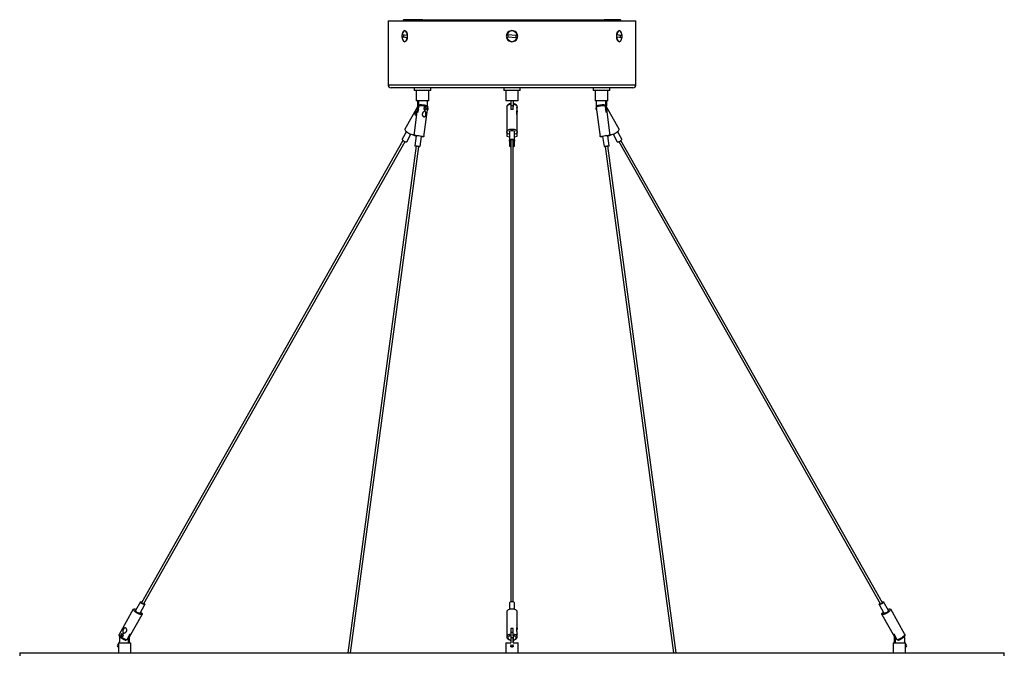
# Model space of a CAD drawing. Header units: millimetres. Extents: x -413 to 2103, y -1561 to 1924.
# Tile 3 of 6: x -395 to 558, y 126 to 740. Entities that reach past the tile are written whole.
import ezdxf

# ---------------------------------------------------------------- set-up
doc = ezdxf.new("R2010")
doc.units = ezdxf.units.MM

msp = doc.modelspace()

# ---------------------------------------------------------------- linework, layer by layer
at = {"color": 7, "linetype": 'Continuous', "lineweight": 25}
for p, q in [((-38.09, 739.36), (-38.09, 677.36)), ((-38.09, 739.36), (81.91, 739.36)), ((-23.09, 740.36), (-23.09, 740.11)), ((-23.09, 740.36), (-22.15, 740.36)), ((-7.15, 740.36), (-22.15, 740.36)), ((-4.26, 740.36), (-7.15, 740.36)), ((-4.26, 740.36), (2.04, 740.36)), ((2.04, 740.36), (62.82, 740.36)), ((62.82, 740.36), (66.91, 740.36)), ((66.91, 739.36), (66.91, 740.36)), ((66.91, 740.36), (96.91, 740.36)), ((81.91, 739.36), (201.91, 739.36)), ((96.91, 739.36), (96.91, 740.36)), ((96.91, 740.36), (101, 740.36)), ((101, 740.36), (161.78, 740.36)), ((161.78, 740.36), (168.09, 740.36)), ((168.09, 740.36), (170.97, 740.36)), ((185.97, 740.36), (170.97, 740.36)), ((185.97, 740.36), (186.91, 740.36)), ((186.91, 740.11), (186.91, 740.36)), ((201.91, 677.36), (201.91, 739.36)), ((-19.48, 724.95), (-24.46, 725.76)), ((-19.73, 727.37), (-20.54, 728.52)), ((-19.48, 724.95), (-19.19, 725.02)), ((86.98, 724.95), (77.01, 725.76)), ((186.99, 725.04), (183.03, 725.68)), ((188.37, 724.95), (183.38, 725.76)), ((184.36, 728.52), (183.55, 727.37)), ((188.37, 724.95), (186.99, 725.04)), ((-24.54, 723.77), (-23.17, 723.68)), ((-24.54, 723.77), (-19.56, 722.96)), ((-23.17, 723.68), (-19.2, 723.04)), ((-20.54, 720.2), (-19.73, 721.34)), ((76.85, 723.77), (86.82, 722.96)), ((183.3, 723.77), (183.01, 723.7)), ((183.3, 723.77), (188.29, 722.96)), ((183.55, 721.34), (184.36, 720.2)), ((81.91, 674.36), (-35.09, 674.36)), ((-12.69, 674.36), (-12.69, 671.86)), ((3.31, 671.86), (-12.69, 671.86)), ((-10.69, 671.86), (-10.69, 661.86)), ((1.31, 661.86), (1.31, 671.86)), ((3.31, 671.86), (3.31, 674.36)), ((73.91, 674.36), (73.91, 671.86)), ((89.91, 671.86), (73.91, 671.86)), ((75.91, 671.86), (75.91, 661.86)), ((198.91, 674.36), (81.91, 674.36)), ((87.91, 661.86), (87.91, 671.86)), ((89.91, 671.86), (89.91, 674.36)), ((160.51, 674.36), (160.51, 671.86)), ((176.51, 671.86), (160.51, 671.86)), ((162.51, 671.86), (162.51, 661.86)), ((174.51, 661.86), (174.51, 671.86)), ((176.51, 671.86), (176.51, 674.36)), ((-1.69, 661.86), (-10.69, 661.86)), ((-9.52, 661.86), (-9.52, 656.86)), ((-8.52, 661.86), (-8.52, 656.86)), ((1.31, 661.86), (-1.69, 661.86)), ((0.14, 656.86), (0.14, 661.86)), ((87.91, 661.86), (75.91, 661.86)), ((80.91, 661.86), (80.91, 656.86)), ((82.91, 661.86), (82.91, 656.86)), ((174.51, 661.86), (162.51, 661.86)), ((163.68, 656.86), (163.68, 661.86)), ((172.34, 661.86), (172.34, 656.86)), ((173.34, 661.86), (173.34, 656.86)), ((-9.52, 655.98), (-21.83, 634.21)), ((-9.48, 656.22), (-13.24, 628.35)), ((-9.34, 655.43), (-9.98, 650.67)), ((-8.52, 656.86), (-9.52, 656.86)), ((-8.98, 650.67), (-8.12, 657.09)), ((-3.33, 627.01), (0.53, 655.67)), ((0.14, 652.74), (0.61, 653.57)), ((0.19, 653.15), (0.31, 653.36)), ((76.91, 656.34), (76.91, 656.03)), ((76.91, 656.03), (76.91, 656.12)), ((76.91, 656.03), (76.91, 631.75)), ((82.91, 656.86), (80.91, 656.86)), ((80.91, 656.86), (80.91, 655.83)), ((80.91, 655.83), (80.91, 653.27)), ((82.91, 656.86), (82.91, 655.83)), ((82.91, 653.27), (82.91, 655.83)), ((86.91, 656.03), (86.91, 656.34)), ((86.91, 655.4), (86.91, 656.03)), ((86.91, 653.33), (86.91, 655.4)), ((86.91, 652.07), (86.91, 653.32)), ((86.91, 647.64), (86.91, 652.06)), ((163.22, 653.57), (163.69, 652.74)), ((163.29, 655.67), (167.15, 627.01)), ((163.52, 653.36), (163.63, 653.15)), ((171.94, 657.09), (172.81, 650.67)), ((173.34, 656.86), (172.34, 656.86)), ((173.81, 650.67), (173.16, 655.43)), ((177.06, 628.35), (173.31, 656.22)), ((185.65, 634.21), (173.34, 655.98)), ((86.91, 631.75), (86.91, 647.64)), ((-20.23, 631.95), (-24.38, 624.61)), ((-20.03, 622.15), (-15.88, 629.49)), ((-13.12, 629.29), (-13.11, 629.32)), ((76.91, 631.75), (76.91, 627.68)), ((79.41, 631.75), (79.41, 623.38)), ((84.41, 623.38), (84.41, 631.75)), ((86.91, 627.68), (86.91, 631.75)), ((176.93, 629.32), (176.95, 629.29)), ((179.71, 629.49), (183.86, 622.15)), ((188.21, 624.61), (184.06, 631.95)), ((-23.59, 623.48), (-276.81, 175.66)), ((-274.63, 174.43), (-21.41, 622.25)), ((-10.76, 628.01), (-12.09, 618.13)), ((-7.13, 617.46), (-5.8, 627.35)), ((79.41, 623.38), (79.41, 617.8)), ((80.66, 623.8), (80.66, 176.52)), ((83.16, 176.52), (83.16, 623.8)), ((84.41, 617.8), (84.41, 623.38)), ((169.63, 627.35), (170.96, 617.46)), ((175.91, 618.13), (174.58, 628.01)), ((185.24, 622.25), (438.46, 174.43)), ((440.64, 175.66), (187.41, 623.48)), ((-10.84, 618.06), (-76.88, 127.36)), ((-74.36, 127.36), (-8.36, 617.72)), ((172.18, 617.72), (238.18, 127.36)), ((240.7, 127.36), (174.66, 618.06)), ((-277.73, 176.57), (-282.47, 168.2)), ((-278.12, 165.74), (-273.38, 174.11)), ((79.41, 175.34), (79.41, 169.33)), ((84.41, 169.33), (84.41, 175.34)), ((437.21, 174.11), (441.94, 165.74)), ((446.29, 168.2), (441.56, 176.57)), ((-284.65, 169.43), (-298.38, 145.15)), ((-288.3, 142.65), (-275.94, 164.51)), ((76.91, 166.97), (76.91, 142.68)), ((86.91, 151.08), (86.91, 166.97)), ((439.77, 164.51), (452.13, 142.65)), ((462.2, 145.15), (448.47, 169.43)), ((-287.89, 145.45), (-290.97, 140.01)), ((-288.34, 142.89), (-286.89, 145.45)), ((80.91, 150.81), (80.91, 145.36)), ((82.91, 146.86), (80.91, 146.86)), ((80.91, 143.79), (80.91, 143.96)), ((80.91, 143.83), (80.91, 141.86)), ((82.91, 145.36), (82.91, 150.81)), ((82.91, 143.79), (82.91, 143.96)), ((82.91, 143.84), (82.91, 141.86)), ((86.91, 145.4), (86.91, 146.65)), ((86.91, 145.47), (86.91, 145.4)), ((86.91, 142.68), (86.91, 143.32)), ((450.72, 145.45), (452.16, 142.89)), ((454.8, 140.01), (451.72, 145.45)), ((-299.08, 136.29), (-300.28, 134.16)), ((-299.08, 136.86), (-299.08, 127.36)), ((-299.08, 136.86), (-296.08, 136.86)), ((-297.91, 138.36), (-298.75, 136.86)), ((-297.81, 142.91), (-297.91, 141.86)), ((-297.91, 141.86), (-297.91, 138.07)), ((-296.08, 136.86), (-287.08, 136.86)), ((-289.25, 141.86), (-289.34, 142.89)), ((-289.25, 136.86), (-289.25, 141.86)), ((-289.25, 141.86), (-288.25, 141.86)), ((-288.25, 136.86), (-288.25, 141.86)), ((-287.08, 127.36), (-287.08, 136.86)), ((75.91, 136.86), (75.91, 127.36)), ((75.91, 136.86), (80.91, 136.86)), ((80.66, 141.85), (80.66, 136.86)), ((80.66, 135.37), (80.66, 133.55)), ((82.91, 141.86), (80.91, 141.86)), ((80.91, 141.86), (80.91, 138.07)), ((82.91, 141.86), (82.91, 138.07)), ((82.91, 136.86), (87.91, 136.86)), ((83.16, 136.86), (83.16, 141.85)), ((83.16, 133.55), (83.16, 135.37)), ((87.91, 127.36), (87.91, 136.86)), ((450.9, 136.86), (450.9, 127.36)), ((450.9, 136.86), (462.9, 136.86)), ((452.07, 141.86), (453.07, 141.86)), ((452.07, 136.86), (452.07, 141.86)), ((453.07, 141.86), (453.16, 142.89)), ((453.07, 136.86), (453.07, 141.86)), ((461.63, 142.91), (461.73, 141.86)), ((461.73, 141.86), (461.73, 138.07)), ((462.58, 136.86), (461.73, 138.36)), ((462.9, 127.36), (462.9, 136.86)), ((464.1, 134.16), (462.9, 136.29)), ((-394.59, 127.36), (-394.59, 124.36)), ((-394.59, 127.36), (558.41, 127.36)), ((558.41, 124.36), (558.41, 127.36))]:
    msp.add_line(p, q, dxfattribs=at)
at = {"color": 8, "linetype": 'Continuous', "lineweight": 25}
for p, q in [((-7.15, 739.36), (-7.15, 740.36)), ((-4.26, 739.36), (-4.26, 740.36)), ((2.04, 740.36), (2.04, 739.36)), ((62.82, 739.36), (62.82, 740.36)), ((101, 740.36), (101, 739.36)), ((161.78, 739.36), (161.78, 740.36)), ((168.09, 740.36), (168.09, 739.36)), ((170.97, 739.36), (170.97, 740.36)), ((-38.09, 677.36), (81.91, 677.36)), ((81.91, 677.36), (201.91, 677.36)), ((0.31, 653.36), (0.61, 653.57)), ((163.22, 653.57), (163.52, 653.36))]:
    msp.add_line(p, q, dxfattribs=at)
at = {"color": 7, "linetype": 'Continuous', "lineweight": 25, "flags": 128}
for points in [[(-19.48, 724.95), (-19.65, 726.31), (-20.01, 727.51), (-20.51, 728.48), (-21.12, 729.14), (-21.81, 729.44), (-22.5, 729.36), (-23.16, 728.91), (-23.74, 728.11), (-24.18, 727.04), (-24.46, 725.76)], [(188.37, 724.95), (188.19, 726.31), (187.84, 727.51), (187.34, 728.48), (186.72, 729.14), (186.04, 729.44), (185.34, 729.36), (184.68, 728.91), (184.11, 728.11), (183.66, 727.04), (183.38, 725.76)], [(-24.54, 723.77), (-24.37, 722.41), (-24.02, 721.21), (-23.51, 720.24), (-22.9, 719.58), (-22.22, 719.28), (-21.52, 719.36), (-20.86, 719.81), (-20.28, 720.61), (-19.84, 721.68), (-19.56, 722.96)], [(183.3, 723.77), (183.48, 722.41), (183.83, 721.21), (184.33, 720.24), (184.95, 719.58), (185.63, 719.28), (186.33, 719.36), (186.99, 719.81), (187.56, 720.61), (188.01, 721.68), (188.29, 722.96)], [(-8.52, 656.86), (-8.34, 655.45), (-8.34, 655.43)], [(172.34, 656.86), (172.17, 655.45), (172.16, 655.43)], [(-21.83, 634.21), (-21.86, 633.87), (-21.61, 633.33), (-21.04, 632.67), (-20.22, 631.94), (-19.18, 631.2), (-18.03, 630.49), (-16.83, 629.89), (-15.68, 629.42), (-14.66, 629.12), (-13.85, 629.02)], [(-13.85, 629.02), (-13.31, 629.12), (-13.12, 629.29)], [(79.41, 629.38), (79.31, 629.42), (78.26, 629.89), (77.47, 630.49), (77.02, 631.2), (76.92, 631.94), (77.2, 632.67), (77.83, 633.33), (78.76, 633.87), (79.92, 634.26), (81.23, 634.46), (82.59, 634.46), (83.9, 634.26), (85.07, 633.87), (86, 633.33), (86.62, 632.67), (86.9, 631.94), (86.81, 631.2), (86.35, 630.49), (85.57, 629.89), (84.51, 629.42), (84.41, 629.38)], [(79.41, 631.75), (79.6, 632.27), (80.14, 632.72), (80.96, 633.01), (81.91, 633.12), (82.87, 633.01), (83.68, 632.72), (84.22, 632.27), (84.41, 631.75), (84.41, 631.75)], [(176.95, 629.29), (177.13, 629.12), (177.67, 629.02)], [(177.67, 629.02), (178.48, 629.12), (179.5, 629.42), (180.65, 629.89), (181.85, 630.49), (183.01, 631.2), (184.04, 631.94), (184.87, 632.67), (185.43, 633.33), (185.69, 633.87), (185.65, 634.21)], [(-24.38, 624.61), (-24.37, 624.35), (-24.06, 623.9), (-23.46, 623.38), (-22.67, 622.86), (-21.81, 622.41), (-21.01, 622.12), (-20.4, 622.01)], [(-20.4, 622.01), (-20.06, 622.12), (-20.03, 622.15)], [(-10.8, 627.68), (-11.07, 627.73), (-12.07, 627.94), (-12.79, 628.12), (-13.18, 628.28), (-13.2, 628.38), (-12.86, 628.44), (-12.18, 628.44), (-11.21, 628.38), (-10.02, 628.28), (-8.71, 628.12), (-7.36, 627.94), (-6.08, 627.73), (-4.96, 627.52), (-4.09, 627.33), (-3.53, 627.16), (-3.33, 627.02), (-3.49, 626.94), (-4, 626.91), (-4, 626.91)], [(-4, 626.91), (-4.84, 626.94), (-5.85, 627.02)], [(80.66, 622.2), (80.14, 622.41), (79.6, 622.86), (79.41, 623.38), (79.6, 623.9), (80.14, 624.35), (80.96, 624.64), (81.91, 624.75), (82.87, 624.64), (83.68, 624.35), (84.22, 623.9), (84.41, 623.38), (84.22, 622.86), (83.68, 622.41), (83.16, 622.2)], [(80.66, 622.71), (80.3, 623.01), (80.16, 623.38), (80.3, 623.74), (80.67, 624.06), (81.24, 624.26), (81.91, 624.34)], [(80.81, 624.12), (80.76, 624.06), (80.66, 623.8)], [(81.91, 624.34), (82.58, 624.26), (83.15, 624.06), (83.53, 623.74), (83.66, 623.38), (83.53, 623.01), (83.16, 622.71)], [(83.16, 623.8), (83.07, 624.06), (83.01, 624.12)], [(167.83, 626.91), (167.31, 626.94), (167.15, 627.02), (167.36, 627.16), (167.92, 627.33), (168.79, 627.52), (169.9, 627.73), (171.18, 627.94), (172.53, 628.12), (173.85, 628.28), (175.03, 628.38), (176, 628.44), (176.68, 628.44), (177.03, 628.38), (177, 628.28), (176.62, 628.12), (175.89, 627.94), (174.89, 627.73), (174.63, 627.68)], [(169.67, 627.02), (168.66, 626.94), (167.83, 626.91)], [(183.86, 622.15), (183.88, 622.12), (184.22, 622.01)], [(184.22, 622.01), (184.84, 622.12), (185.64, 622.41), (186.49, 622.86), (187.28, 623.38), (187.88, 623.9), (188.2, 624.35), (188.21, 624.61)], [(-10.87, 617.8), (-11.58, 617.95), (-12.01, 618.07), (-12.07, 618.15), (-11.75, 618.18), (-11.11, 618.15), (-10.24, 618.07), (-9.27, 617.95), (-8.36, 617.8), (-7.64, 617.65), (-7.21, 617.53), (-7.16, 617.44), (-7.47, 617.41), (-7.47, 617.41)], [(-10.86, 617.87), (-10.99, 617.9), (-11.29, 617.99), (-11.33, 618.05), (-11.11, 618.07)], [(-11.11, 618.07), (-10.66, 618.05), (-10.05, 617.99), (-9.38, 617.9), (-8.74, 617.8), (-8.23, 617.7), (-7.93, 617.61), (-7.89, 617.55), (-8.11, 617.53), (-8.38, 617.54)], [(-7.47, 617.41), (-8.11, 617.44), (-8.39, 617.47)], [(171.3, 617.41), (170.98, 617.44), (171.04, 617.53), (171.46, 617.65), (172.19, 617.8), (173.1, 617.95), (174.06, 618.07), (174.93, 618.15), (175.57, 618.18), (175.89, 618.15), (175.83, 618.07), (175.41, 617.95), (174.7, 617.8)], [(172.22, 617.47), (171.94, 617.44), (171.3, 617.41)], [(172.21, 617.54), (171.94, 617.53), (171.72, 617.55), (171.76, 617.61), (172.05, 617.7), (172.56, 617.8), (173.2, 617.9), (173.88, 617.99), (174.48, 618.05), (174.93, 618.07), (174.93, 618.07)], [(174.93, 618.07), (175.15, 618.05), (175.11, 617.99), (174.82, 617.9), (174.69, 617.87)], [(-274.18, 175.24), (-273.71, 174.82), (-273.39, 174.37), (-273.41, 174.08), (-273.75, 173.97), (-274.36, 174.08), (-275.16, 174.37), (-276.02, 174.82), (-276.81, 175.34), (-277.41, 175.86), (-277.72, 176.31), (-277.71, 176.6), (-277.37, 176.71)], [(-277.37, 176.71), (-276.75, 176.6), (-276.36, 176.47)], [(-274.29, 174.38), (-274.72, 174.46), (-275.28, 174.66), (-275.88, 174.97), (-276.43, 175.34), (-276.85, 175.71), (-277.07, 176.02), (-277.07, 176.22), (-276.83, 176.3), (-276.48, 176.25)], [(-274.31, 175.02), (-274.26, 174.97), (-274.04, 174.66), (-274.05, 174.46), (-274.29, 174.38)], [(81.91, 176.71), (80.96, 176.6), (80.14, 176.31), (79.6, 175.86), (79.41, 175.34)], [(84.41, 175.34), (84.22, 175.86), (83.68, 176.31), (82.87, 176.6), (81.91, 176.71)], [(441.2, 176.71), (441.54, 176.6), (441.55, 176.31), (441.23, 175.86), (440.63, 175.34), (439.84, 174.82), (438.98, 174.37), (438.19, 174.08), (437.57, 173.97), (437.23, 174.08), (437.22, 174.37), (437.53, 174.82), (438, 175.24)], [(438.11, 174.38), (437.88, 174.46), (437.87, 174.66), (438.09, 174.97), (438.13, 175.02)], [(440.31, 176.25), (440.65, 176.3), (440.89, 176.22), (440.9, 176.02), (440.68, 175.71), (440.26, 175.34), (439.71, 174.97), (439.1, 174.66), (438.55, 174.46), (438.11, 174.38), (438.11, 174.38)], [(440.18, 176.47), (440.58, 176.6), (441.2, 176.71)], [(-277.53, 166.77), (-276.72, 166.05), (-276.16, 165.39), (-275.9, 164.85), (-275.97, 164.46), (-276.36, 164.26), (-277.04, 164.26), (-277.96, 164.46), (-279.06, 164.85), (-280.24, 165.39), (-281.43, 166.05), (-282.54, 166.78), (-283.48, 167.52), (-284.18, 168.22), (-284.59, 168.83), (-284.69, 169.3), (-284.46, 169.6), (-283.92, 169.7), (-283.92, 169.7)], [(-278.12, 165.74), (-278.14, 165.7), (-278.48, 165.6), (-279.1, 165.7), (-279.89, 166), (-280.75, 166.44), (-281.54, 166.97), (-282.14, 167.49), (-282.46, 167.93), (-282.47, 168.2)], [(81.91, 169.7), (80.56, 169.6), (79.31, 169.3), (78.26, 168.83), (77.47, 168.22), (77.02, 167.52), (76.91, 166.97)], [(86.91, 166.97), (86.81, 167.52), (86.35, 168.22), (85.57, 168.83), (84.51, 169.3), (83.26, 169.6), (81.91, 169.7)], [(447.74, 169.7), (448.28, 169.6), (448.51, 169.3), (448.42, 168.83), (448.01, 168.22), (447.3, 167.52), (446.36, 166.78), (445.26, 166.05), (444.07, 165.39), (442.88, 164.85), (441.79, 164.46), (440.87, 164.26), (440.19, 164.26), (439.8, 164.46), (439.73, 164.85), (439.98, 165.39), (440.55, 166.05), (441.36, 166.77)], [(446.29, 168.2), (446.28, 167.93), (445.97, 167.49), (445.37, 166.97), (444.58, 166.44), (443.72, 166), (442.92, 165.7), (442.3, 165.6), (441.96, 165.7), (441.94, 165.74)], [(-288.25, 141.86), (-288.42, 143.27), (-288.68, 144.05)], [(452.07, 141.86), (452.25, 143.27), (452.51, 144.05)], [(81.22, 132.98), (80.87, 133.17), (80.69, 133.42), (80.69, 133.68), (80.87, 133.93), (81.22, 134.12), (81.67, 134.22), (82.16, 134.22), (82.61, 134.12), (82.95, 133.93), (83.14, 133.68), (83.14, 133.42), (82.95, 133.17), (82.61, 132.98), (82.16, 132.88), (81.67, 132.88), (81.22, 132.98)]]:
    msp.add_lwpolyline(points, dxfattribs=at)
at = {"color": 8, "linetype": 'Continuous', "lineweight": 25, "flags": 128}
for points in [[(76.91, 656.12), (77.1, 656.77), (77.64, 657.46), (78.51, 658.04), (79.62, 658.46), (80.91, 658.71)], [(82.91, 658.71), (84.2, 658.46), (85.32, 658.04), (86.18, 657.46), (86.73, 656.77), (86.91, 656.03)], [(-290.97, 140.01), (-291.94, 140.25), (-293.07, 140.68), (-294.27, 141.26), (-295.45, 141.95), (-296.52, 142.68), (-297.41, 143.42), (-298.05, 144.11), (-298.38, 144.69), (-298.39, 145.12), (-298.38, 145.15)], [(80.91, 145.36), (79.62, 145.12), (78.51, 144.69), (77.64, 144.11), (77.1, 143.42), (76.91, 142.68), (76.91, 142.65)], [(80.91, 143.96), (79.71, 143.67), (78.75, 143.19), (78.13, 142.56), (77.91, 141.85), (78.13, 141.14), (78.75, 140.51), (79.71, 140.02), (80.66, 139.77)], [(86.91, 142.72), (86.73, 143.42), (86.18, 144.11), (85.32, 144.69), (84.2, 145.12), (82.91, 145.36)], [(83.16, 139.77), (84.11, 140.02), (85.07, 140.51), (85.7, 141.14), (85.91, 141.85), (85.7, 142.56), (85.07, 143.19), (84.11, 143.67), (82.91, 143.96)], [(462.2, 145.15), (462.22, 145.12), (462.21, 144.69), (461.87, 144.11), (461.24, 143.42), (460.35, 142.68), (459.27, 141.95), (458.09, 141.26), (456.9, 140.68), (455.77, 140.25), (454.8, 140.01)]]:
    msp.add_lwpolyline(points, dxfattribs=at)
at = {"color": 7, "linetype": 'Continuous', "lineweight": 25}
for centre, radius, start, end in [((-22.09, 738.26), 2.1, 91.58672, 148.41328), ((-7.09, 738.26), 2.1, 91.58672, 148.41328), ((170.92, 738.26), 2.1, 31.58672, 88.41328), ((185.92, 738.26), 2.1, 31.58672, 88.41328), ((-15.13, 724.36), 8.06, 171.57076, 184.80648), ((81.91, 724.36), 5.1, 6.68758, 164.07213), ((81.91, 724.36), 4.1, 161.26287, 189.49684), ((81.91, 724.36), 4.1, 341.26287, 9.49684), ((178.96, 724.36), 8.06, 351.57076, 4.80648), ((81.91, 724.36), 5.1, 186.68758, 344.07213), ((-35.09, 677.36), 3, 180, 270), ((198.91, 677.36), 3, 270, 0), ((-9.48, 642.83), 7.85, 86.34947, 93.65053), ((-4.06, 656.81), 5.46, 179.49898, 214.35677), ((81.91, 644.26), 9.07, 83.67003, 96.32997), ((167.89, 656.81), 5.46, 325.64323, 0.50102), ((173.31, 642.83), 7.85, 86.34947, 93.65053), ((-9.79, 616.45), 11.6, 69.89331, 94.7765), ((79.33, 631.75), 4.74, 239.26598, 270.94494), ((84.66, 631.1), 4.09, 266.46305, 303.32603), ((173.6, 616.6), 11.46, 85.06355, 110.26664), ((80.54, 619.52), 2.05, 236.75225, 273.45867), ((83.29, 619.52), 2.05, 266.54133, 303.24775), ((-284.46, 162.75), 6.97, 68.29855, 85.51269), ((448.29, 162.75), 6.97, 94.48731, 111.70145), ((-287.39, 147.64), 2.25, 257.17289, 282.82711), ((81.91, 141.79), 9.07, 83.67003, 96.32997), ((451.22, 147.64), 2.25, 257.17289, 282.82711), ((-298.63, 134.82), 1.77, 201.70222, 255.50096), ((462.46, 134.82), 1.77, 284.48834, 338.30848)]:
    msp.add_arc(centre, radius, start, end, dxfattribs=at)
at = {"color": 8, "linetype": 'Continuous', "lineweight": 25}
for centre, radius, start, end in [((-8.46, 627.97), 29.12, 72.02699, 89.33295), ((172.58, 626.13), 30.97, 91.18558, 107.45448)]:
    msp.add_arc(centre, radius, start, end, dxfattribs=at)
at = {"color": 7, "linetype": 'Continuous', "lineweight": 25}
for points, knots in [([(-24.65, 724.36), (-24.64, 724.71), (-24.62, 725.42), (-24.42, 726.77), (-23.95, 728.26), (-23.08, 729.45), (-22.02, 729.87), (-20.92, 729.45), (-19.97, 728.26), (-19.42, 726.77), (-19.19, 725.41), (-19.13, 724.36), (-19.19, 723.3), (-19.42, 721.95), (-19.97, 720.45), (-20.92, 719.27), (-22.02, 718.85), (-23.08, 719.27), (-23.95, 720.46), (-24.42, 721.96), (-24.62, 723.31), (-24.64, 724.01), (-24.65, 724.36)], [0, 0, 0, 0, 0.031058, 0.061997, 0.124149, 0.186911, 0.250026, 0.313108, 0.375774, 0.437873, 0.469065, 0.500168, 0.53107, 0.562147, 0.62423, 0.68692, 0.75007, 0.81324, 0.875941, 0.938026, 0.969076, 1, 1, 1, 1]), ([(76.41, 724.36), (76.43, 724.71), (76.47, 725.42), (76.91, 726.77), (77.93, 728.26), (79.76, 729.45), (81.91, 729.87), (84.07, 729.45), (85.89, 728.26), (86.92, 726.77), (87.34, 725.41), (87.45, 724.36), (87.34, 723.3), (86.92, 721.95), (85.89, 720.45), (84.06, 719.27), (81.91, 718.85), (79.76, 719.27), (77.92, 720.46), (76.91, 721.96), (76.47, 723.31), (76.43, 724.01), (76.41, 724.36)], [0, 0, 0, 0, 0.031058, 0.061997, 0.124149, 0.186911, 0.250026, 0.313108, 0.375774, 0.437873, 0.469065, 0.500168, 0.53107, 0.562147, 0.62423, 0.68692, 0.75007, 0.81324, 0.875941, 0.938026, 0.969076, 1, 1, 1, 1]), ([(182.98, 724.36), (182.99, 724.71), (183.01, 725.42), (183.24, 726.77), (183.79, 728.26), (184.75, 729.45), (185.84, 729.87), (186.9, 729.45), (187.77, 728.26), (188.25, 726.77), (188.44, 725.41), (188.49, 724.36), (188.44, 723.3), (188.25, 721.95), (187.77, 720.45), (186.9, 719.27), (185.84, 718.85), (184.75, 719.27), (183.79, 720.46), (183.24, 721.96), (183.01, 723.31), (182.99, 724.01), (182.98, 724.36)], [0, 0, 0, 0, 0.031058, 0.061997, 0.124149, 0.186911, 0.250026, 0.313108, 0.375774, 0.437873, 0.469065, 0.500168, 0.53107, 0.562147, 0.62423, 0.68692, 0.75007, 0.81324, 0.875941, 0.938026, 0.969076, 1, 1, 1, 1]), ([(-8.12, 657.09), (-8.11, 657.12), (-8.09, 657.22), (-8.04, 657.37), (-7.96, 657.52), (-7.87, 657.65), (-7.75, 657.76), (-7.63, 657.84), (-7.49, 657.9), (-7.35, 657.93), (-7.22, 657.93), (-7.14, 657.92), (-7.11, 657.92)], [0, 0, 0, 0, 0.069482, 0.193274, 0.297272, 0.404325, 0.50831, 0.615232, 0.720715, 0.829113, 0.913847, 1, 1, 1, 1]), ([(0.53, 655.67), (0.53, 655.68), (0.57, 655.81), (0.52, 656.07), (0.39, 656.37), (0.21, 656.57), (0.03, 656.71), (-0.18, 656.82), (-0.5, 656.94), (-1.04, 657.08), (-1.89, 657.26), (-2.91, 657.44), (-4.05, 657.61), (-5.2, 657.75), (-6.26, 657.86), (-6.92, 657.92), (-7.21, 657.93), (-7.24, 657.93)], [0, 0, 0, 0, 0.002316, 0.041429, 0.072971, 0.101374, 0.129395, 0.163726, 0.229008, 0.340669, 0.445701, 0.556082, 0.664774, 0.773039, 0.881426, 0.985925, 1, 1, 1, 1]), ([(81.08, 659.18), (80.86, 659.15), (80.23, 659.07), (79.24, 658.79), (78.26, 658.3), (77.53, 657.67), (77.05, 656.95), (76.96, 656.42), (76.92, 656.16)], [0, 0, 0, 0, 0.1026739, 0.2972819, 0.4960793, 0.6774584, 0.8449118, 1, 1, 1, 1]), ([(86.9, 655.9), (86.91, 655.91), (86.97, 656.19), (86.82, 656.77), (86.43, 657.51), (85.78, 658.14), (84.9, 658.65), (83.87, 659.02), (83.1, 659.13), (82.75, 659.18)], [0, 0, 0, 0, 0.00416, 0.165088, 0.320436, 0.48186, 0.65685, 0.840717, 1, 1, 1, 1]), ([(170.97, 657.93), (170.91, 657.92), (170.56, 657.9), (169.8, 657.84), (168.69, 657.71), (167.53, 657.56), (166.42, 657.39), (165.44, 657.21), (164.63, 657.03), (164.15, 656.88), (163.8, 656.73), (163.5, 656.46), (163.33, 656.16), (163.26, 655.87), (163.3, 655.71), (163.31, 655.67)], [0, 0, 0, 0, 0.027078, 0.1394674, 0.2499053, 0.3595919, 0.4692619, 0.5793236, 0.6907348, 0.807026, 0.8802308, 0.9145507, 0.9502381, 0.9884347, 1, 1, 1, 1]), ([(170.93, 657.92), (170.93, 657.92), (170.98, 657.93), (171.09, 657.94), (171.25, 657.92), (171.4, 657.87), (171.53, 657.79), (171.66, 657.69), (171.75, 657.58), (171.82, 657.47), (171.87, 657.37), (171.91, 657.24), (171.93, 657.14), (171.94, 657.09)], [0, 0, 0, 0, 0.00375, 0.115743, 0.231084, 0.341252, 0.454782, 0.562113, 0.672711, 0.739306, 0.80668, 0.902148, 1, 1, 1, 1]), ([(-10.67, 647.45), (-10.69, 647.46), (-10.81, 647.51), (-10.99, 647.63), (-11.2, 647.81), (-11.39, 648.03), (-11.53, 648.29), (-11.63, 648.57), (-11.68, 648.84), (-11.69, 649.12), (-11.66, 649.4), (-11.59, 649.68), (-11.48, 650.01), (-11.31, 650.37), (-11.09, 650.75), (-10.85, 651.08), (-10.62, 651.35), (-10.37, 651.61), (-10.18, 651.76), (-10.07, 651.85)], [0, 0, 0, 0, 0.017377, 0.070056, 0.122734, 0.176424, 0.240193, 0.293575, 0.34388, 0.392954, 0.443429, 0.493188, 0.544021, 0.624501, 0.70485, 0.785132, 0.850526, 0.916375, 1, 1, 1, 1]), ([(-1.48, 648.19), (-1.49, 648.09), (-1.52, 647.88), (-1.6, 647.57), (-1.69, 647.29), (-1.81, 647.04), (-1.95, 646.84), (-2.12, 646.67), (-2.3, 646.54), (-2.51, 646.45), (-2.74, 646.4), (-2.99, 646.39), (-3.25, 646.42), (-3.51, 646.48), (-3.79, 646.59), (-4.06, 646.74), (-4.31, 646.93), (-4.51, 647.14), (-4.67, 647.38), (-4.8, 647.64), (-4.88, 647.92), (-4.93, 648.26), (-4.93, 648.67), (-4.85, 649.12), (-4.73, 649.53), (-4.58, 649.91), (-4.38, 650.3), (-4.13, 650.7), (-3.83, 651.06), (-3.56, 651.32), (-3.31, 651.49), (-3.08, 651.6), (-2.89, 651.66), (-2.7, 651.68), (-2.52, 651.66), (-2.35, 651.61), (-2.2, 651.52), (-2.05, 651.38), (-1.89, 651.18), (-1.72, 650.86), (-1.57, 650.41), (-1.47, 649.89), (-1.42, 649.34), (-1.42, 648.87), (-1.44, 648.48), (-1.46, 648.29), (-1.48, 648.19)], [0, 0, 0, 0, 0.0214531, 0.0429181, 0.0647916, 0.0844889, 0.1037142, 0.1226888, 0.1416595, 0.1611162, 0.1814563, 0.2017894, 0.2221186, 0.2424472, 0.2631666, 0.2877755, 0.3083757, 0.327789, 0.3467269, 0.3662053, 0.3854076, 0.4050244, 0.4360819, 0.4670891, 0.4980703, 0.5233063, 0.5487178, 0.5881611, 0.6188402, 0.6431246, 0.6679456, 0.6823471, 0.6970577, 0.7114898, 0.7264988, 0.7388067, 0.7514659, 0.7677598, 0.7845133, 0.810714, 0.8478866, 0.8849881, 0.9220683, 0.9606351, 0.9802571, 1, 1, 1, 1]), ([(-3.4, 654.56), (-3.4, 654.56), (-3.4, 654.63), (-3.37, 654.76), (-3.29, 654.95), (-3.18, 655.12), (-3.04, 655.28), (-2.88, 655.41), (-2.7, 655.51), (-2.5, 655.58), (-2.3, 655.61), (-2.11, 655.61), (-1.92, 655.58), (-1.75, 655.51), (-1.59, 655.41), (-1.45, 655.28), (-1.34, 655.13), (-1.25, 654.95), (-1.18, 654.76), (-1.14, 654.55), (-1.13, 654.29), (-1.16, 654.04), (-1.24, 653.8), (-1.32, 653.62), (-1.43, 653.46), (-1.56, 653.33), (-1.71, 653.22), (-1.88, 653.15), (-2.06, 653.11), (-2.25, 653.1), (-2.44, 653.14), (-2.62, 653.2), (-2.79, 653.29), (-2.96, 653.42), (-3.1, 653.57), (-3.23, 653.74), (-3.33, 653.93), (-3.39, 654.14), (-3.42, 654.35), (-3.41, 654.49), (-3.4, 654.56)], [0, 0, 0, 0, 0.000163, 0.025126, 0.050895, 0.076125, 0.102088, 0.12853, 0.155712, 0.182968, 0.210999, 0.237859, 0.265465, 0.291602, 0.318422, 0.344501, 0.371261, 0.397657, 0.424818, 0.450948, 0.477942, 0.520251, 0.545797, 0.572174, 0.598093, 0.62476, 0.651682, 0.679361, 0.706576, 0.734564, 0.761071, 0.788295, 0.814313, 0.841002, 0.867227, 0.89416, 0.920555, 0.947765, 0.97345, 1, 1, 1, 1]), ([(-3.25, 654.51), (-3.26, 654.46), (-3.27, 654.37), (-3.26, 654.26), (-3.24, 654.18), (-3.22, 654.09), (-3.18, 653.98), (-3.13, 653.87), (-3.07, 653.79), (-3.02, 653.72), (-2.97, 653.66), (-2.91, 653.6), (-2.83, 653.54), (-2.74, 653.48), (-2.65, 653.43), (-2.56, 653.4), (-2.46, 653.37), (-2.34, 653.36), (-2.25, 653.36), (-2.16, 653.38), (-2.07, 653.4), (-1.98, 653.44), (-1.91, 653.5), (-1.85, 653.54), (-1.8, 653.59), (-1.76, 653.65), (-1.71, 653.71), (-1.68, 653.78), (-1.63, 653.87), (-1.59, 653.97), (-1.57, 654.07), (-1.55, 654.17), (-1.54, 654.26), (-1.53, 654.38), (-1.53, 654.49), (-1.54, 654.6), (-1.57, 654.71), (-1.6, 654.81), (-1.64, 654.91), (-1.67, 654.98), (-1.74, 655.08), (-1.82, 655.17), (-1.93, 655.25), (-2.01, 655.3), (-2.1, 655.33), (-2.17, 655.35), (-2.24, 655.36), (-2.32, 655.36), (-2.42, 655.36), (-2.52, 655.34), (-2.62, 655.3), (-2.72, 655.26), (-2.82, 655.21), (-2.9, 655.14), (-2.97, 655.08), (-3.04, 655.01), (-3.1, 654.92), (-3.16, 654.82), (-3.2, 654.73), (-3.24, 654.62), (-3.25, 654.54), (-3.25, 654.51)], [0, 0, 0, 0, 0.0264098, 0.0397963, 0.0534232, 0.0640589, 0.0856631, 0.1077912, 0.1209048, 0.1341048, 0.1474043, 0.1609096, 0.1737312, 0.1996121, 0.2127016, 0.2256073, 0.2516818, 0.2650169, 0.2916729, 0.3052237, 0.3189893, 0.3457823, 0.3593841, 0.3731836, 0.386292, 0.3994867, 0.412771, 0.4262702, 0.4393453, 0.4657535, 0.4792546, 0.4900312, 0.5117405, 0.5226893, 0.5494542, 0.5630601, 0.5768804, 0.6035798, 0.6171297, 0.630873, 0.6438177, 0.6831965, 0.6962037, 0.7220733, 0.7349583, 0.7480308, 0.7612035, 0.7744916, 0.7880172, 0.8148734, 0.8285205, 0.8423777, 0.8689012, 0.8823565, 0.896, 0.9089626, 0.9349232, 0.9479466, 0.9609719, 0.986986, 1, 1, 1, 1]), ([(0.31, 653.36), (0.33, 653.4), (0.38, 653.48), (0.42, 653.63), (0.45, 653.79), (0.45, 653.95), (0.43, 654.12), (0.4, 654.25), (0.36, 654.32), (0.35, 654.34)], [0, 0, 0, 0, 0.142913, 0.289217, 0.446552, 0.608372, 0.767207, 0.930489, 1, 1, 1, 1]), ([(0.58, 653.56), (0.6, 653.59), (0.76, 653.76), (0.81, 654.24), (0.72, 654.77), (0.55, 655.06), (0.47, 655.2)], [0, 0, 0, 0, 0.046835, 0.38266, 0.690863, 1, 1, 1, 1]), ([(77.15, 657.01), (77.14, 657), (77.03, 656.9), (76.92, 656.64), (76.93, 656.41), (76.94, 656.34)], [0, 0, 0, 0, 0.090124, 0.708459, 1, 1, 1, 1]), ([(86.91, 647.64), (86.91, 647.7), (86.91, 647.81), (86.88, 648.03), (86.83, 648.29), (86.77, 648.57), (86.71, 648.84), (86.65, 649.12), (86.59, 649.4), (86.55, 649.68), (86.51, 650.01), (86.49, 650.37), (86.5, 650.75), (86.52, 651.08), (86.56, 651.35), (86.61, 651.63), (86.68, 651.89), (86.75, 652.09), (86.81, 652.21), (86.85, 652.26), (86.88, 652.26), (86.9, 652.23), (86.91, 652.16), (86.91, 652.06), (86.91, 651.93), (86.89, 651.77), (86.87, 651.57), (86.84, 651.3), (86.78, 650.91), (86.71, 650.42), (86.63, 649.92), (86.6, 649.62), (86.58, 649.49)], [0, 0, 0, 0, 0.02841, 0.058467, 0.094166, 0.124049, 0.152211, 0.179684, 0.20794, 0.235796, 0.264254, 0.309307, 0.354288, 0.399231, 0.43584, 0.472703, 0.529922, 0.574427, 0.609655, 0.645662, 0.666554, 0.687894, 0.70883, 0.730603, 0.748457, 0.766821, 0.790458, 0.814762, 0.85277, 0.906695, 0.960516, 1, 1, 1, 1]), ([(86.89, 656.33), (86.89, 656.41), (86.9, 656.64), (86.78, 656.9), (86.66, 657.02), (86.63, 657.06)], [0, 0, 0, 0, 0.284699, 0.799057, 1, 1, 1, 1]), ([(86.74, 655.04), (86.75, 655.12), (86.75, 655.28), (86.77, 655.41), (86.8, 655.46), (86.79, 655.45), (86.79, 655.45)], [0, 0, 0, 0, 0.344841, 0.737605, 0.96512, 1, 1, 1, 1]), ([(86.91, 653.32), (86.91, 653.33), (86.91, 653.39), (86.9, 653.5), (86.89, 653.67), (86.86, 653.85), (86.84, 654.05), (86.81, 654.26), (86.78, 654.48), (86.75, 654.69), (86.75, 654.82), (86.74, 654.89)], [0, 0, 0, 0, 0.049669, 0.171487, 0.28791, 0.407334, 0.524685, 0.645202, 0.763312, 0.885069, 1, 1, 1, 1]), ([(86.91, 653.33), (86.91, 653.33), (86.92, 653.43), (86.88, 653.71), (86.82, 654.17), (86.76, 654.59), (86.75, 654.82), (86.75, 654.9)], [0, 0, 0, 0, 0.013596, 0.313379, 0.576985, 0.845471, 1, 1, 1, 1]), ([(86.8, 654.36), (86.8, 654.38), (86.82, 654.56), (86.87, 654.88), (86.92, 655.25), (86.9, 655.41), (86.9, 655.48)], [0, 0, 0, 0, 0.044109, 0.38143, 0.737717, 1, 1, 1, 1]), ([(86.91, 655.48), (86.91, 655.47), (86.91, 655.45), (86.91, 655.42), (86.91, 655.4)], [0, 0, 0, 0, 0.329073, 1, 1, 1, 1]), ([(163.36, 655.17), (163.3, 655.08), (163.13, 654.85), (163.03, 654.41), (163.03, 653.89), (163.2, 653.66), (163.25, 653.59)], [0, 0, 0, 0, 0.1833309, 0.5316278, 0.8677337, 1, 1, 1, 1]), ([(163.47, 654.35), (163.45, 654.29), (163.41, 654.19), (163.38, 654.01), (163.37, 653.84), (163.39, 653.67), (163.44, 653.51), (163.49, 653.41), (163.52, 653.36)], [0, 0, 0, 0, 0.17134, 0.335426, 0.504506, 0.664633, 0.82956, 1, 1, 1, 1]), ([(-298.36, 145.15), (-298.38, 145.13), (-298.53, 144.95), (-298.57, 144.48), (-298.47, 143.93), (-298.19, 143.39), (-297.71, 142.8), (-296.97, 142.13), (-296.05, 141.46), (-295.29, 140.98), (-294.87, 140.76), (-294.8, 140.73)], [0, 0, 0, 0, 0.01294, 0.121249, 0.220648, 0.335229, 0.489739, 0.646818, 0.810636, 0.97009, 1, 1, 1, 1]), ([(-294.53, 143.64), (-294.53, 143.64), (-294.57, 143.58), (-294.64, 143.47), (-294.78, 143.34), (-294.94, 143.23), (-295.12, 143.15), (-295.32, 143.1), (-295.52, 143.08), (-295.73, 143.11), (-295.92, 143.16), (-296.1, 143.26), (-296.26, 143.38), (-296.39, 143.53), (-296.5, 143.69), (-296.57, 143.88), (-296.62, 144.08), (-296.64, 144.29), (-296.63, 144.51), (-296.59, 144.72), (-296.51, 144.96), (-296.39, 145.18), (-296.24, 145.36), (-296.1, 145.48), (-295.94, 145.56), (-295.78, 145.62), (-295.6, 145.64), (-295.43, 145.62), (-295.25, 145.56), (-295.08, 145.48), (-294.92, 145.36), (-294.77, 145.22), (-294.65, 145.05), (-294.54, 144.87), (-294.46, 144.67), (-294.4, 144.46), (-294.38, 144.24), (-294.4, 144.03), (-294.44, 143.82), (-294.5, 143.7), (-294.53, 143.64)], [0, 0, 0, 0, 0.000163, 0.025126, 0.050895, 0.076125, 0.102088, 0.12853, 0.155712, 0.182968, 0.210999, 0.237859, 0.265465, 0.291602, 0.318422, 0.344501, 0.371261, 0.397657, 0.424818, 0.450948, 0.477942, 0.520251, 0.545797, 0.572174, 0.598093, 0.62476, 0.651682, 0.679361, 0.706576, 0.734564, 0.761071, 0.788295, 0.814313, 0.841002, 0.867227, 0.89416, 0.920555, 0.947765, 0.97345, 1, 1, 1, 1]), ([(-294.64, 143.81), (-294.62, 143.86), (-294.58, 143.93), (-294.55, 144.04), (-294.54, 144.11), (-294.52, 144.21), (-294.52, 144.32), (-294.53, 144.44), (-294.56, 144.54), (-294.58, 144.62), (-294.61, 144.7), (-294.64, 144.78), (-294.69, 144.87), (-294.75, 144.96), (-294.82, 145.05), (-294.89, 145.12), (-294.97, 145.19), (-295.07, 145.26), (-295.16, 145.3), (-295.25, 145.33), (-295.33, 145.36), (-295.42, 145.36), (-295.51, 145.35), (-295.58, 145.34), (-295.64, 145.32), (-295.7, 145.3), (-295.76, 145.26), (-295.82, 145.23), (-295.89, 145.17), (-295.96, 145.09), (-296.02, 145.02), (-296.07, 144.94), (-296.12, 144.86), (-296.17, 144.75), (-296.21, 144.65), (-296.23, 144.54), (-296.25, 144.43), (-296.26, 144.31), (-296.26, 144.2), (-296.25, 144.12), (-296.23, 143.99), (-296.19, 143.86), (-296.12, 143.73), (-296.06, 143.65), (-295.99, 143.58), (-295.93, 143.53), (-295.87, 143.48), (-295.81, 143.45), (-295.71, 143.4), (-295.61, 143.38), (-295.5, 143.36), (-295.4, 143.36), (-295.29, 143.37), (-295.19, 143.39), (-295.11, 143.41), (-295.02, 143.45), (-294.93, 143.51), (-294.84, 143.57), (-294.77, 143.64), (-294.7, 143.72), (-294.66, 143.79), (-294.64, 143.81)], [0, 0, 0, 0, 0.02641, 0.039796, 0.053423, 0.064059, 0.085663, 0.107791, 0.120905, 0.134105, 0.147404, 0.16091, 0.173731, 0.199612, 0.212702, 0.225607, 0.251682, 0.265017, 0.291673, 0.305224, 0.318989, 0.345782, 0.359384, 0.373184, 0.386292, 0.399487, 0.412771, 0.42627, 0.439345, 0.465753, 0.479255, 0.490031, 0.51174, 0.522689, 0.549454, 0.56306, 0.57688, 0.60358, 0.61713, 0.630873, 0.643818, 0.683196, 0.696204, 0.722073, 0.734958, 0.748031, 0.761203, 0.774492, 0.788017, 0.814873, 0.82852, 0.842378, 0.868901, 0.882357, 0.896, 0.908963, 0.934923, 0.947947, 0.960972, 0.986986, 1, 1, 1, 1]), ([(-294.01, 150.42), (-293.96, 150.51), (-293.86, 150.68), (-293.68, 150.92), (-293.49, 151.12), (-293.3, 151.28), (-293.1, 151.39), (-292.89, 151.45), (-292.68, 151.46), (-292.46, 151.43), (-292.23, 151.36), (-292.01, 151.24), (-291.78, 151.09), (-291.57, 150.91), (-291.35, 150.69), (-291.15, 150.43), (-290.99, 150.15), (-290.88, 149.88), (-290.81, 149.6), (-290.79, 149.32), (-290.81, 149.04), (-290.89, 148.71), (-291.03, 148.35), (-291.27, 147.97), (-291.53, 147.64), (-291.8, 147.36), (-292.12, 147.08), (-292.5, 146.83), (-292.89, 146.63), (-293.24, 146.51), (-293.53, 146.45), (-293.78, 146.45), (-293.97, 146.49), (-294.16, 146.56), (-294.32, 146.66), (-294.45, 146.79), (-294.55, 146.95), (-294.64, 147.15), (-294.71, 147.42), (-294.75, 147.81), (-294.72, 148.3), (-294.62, 148.84), (-294.47, 149.38), (-294.3, 149.82), (-294.15, 150.17), (-294.06, 150.34), (-294.01, 150.42)], [0, 0, 0, 0, 0.021453, 0.042918, 0.064792, 0.084489, 0.103714, 0.122689, 0.14166, 0.161116, 0.181456, 0.201789, 0.222119, 0.242447, 0.263167, 0.287775, 0.308376, 0.327789, 0.346727, 0.366205, 0.385408, 0.405024, 0.436082, 0.467089, 0.49807, 0.523306, 0.548718, 0.588161, 0.61884, 0.643125, 0.667946, 0.682347, 0.697058, 0.71149, 0.726499, 0.738807, 0.751466, 0.76776, 0.784513, 0.810714, 0.847887, 0.884988, 0.922068, 0.960635, 0.980257, 1, 1, 1, 1]), ([(80.91, 145.36), (80.91, 145.32), (80.91, 145.23), (80.91, 145.09), (80.91, 144.93), (80.91, 144.76), (80.91, 144.6), (80.91, 144.44), (80.91, 144.29), (80.91, 144.16), (80.91, 144.05), (80.91, 143.99), (80.91, 143.96)], [0, 0, 0, 0, 0.0930617, 0.1883313, 0.2907844, 0.3961573, 0.4995874, 0.6059122, 0.7112894, 0.8195809, 0.9089545, 1, 1, 1, 1]), ([(82.91, 143.96), (82.91, 143.97), (82.91, 144), (82.91, 144.08), (82.91, 144.21), (82.91, 144.37), (82.91, 144.53), (82.91, 144.7), (82.91, 144.88), (82.91, 145.05), (82.91, 145.21), (82.91, 145.31), (82.91, 145.36)], [0, 0, 0, 0, 0.007091, 0.119089, 0.234438, 0.344584, 0.458092, 0.565397, 0.675968, 0.780684, 0.888539, 1, 1, 1, 1]), ([(86.49, 150.42), (86.5, 150.51), (86.5, 150.68), (86.52, 150.92), (86.56, 151.12), (86.61, 151.28), (86.66, 151.39), (86.72, 151.45), (86.78, 151.46), (86.83, 151.43), (86.88, 151.36), (86.91, 151.24), (86.92, 151.09), (86.91, 150.91), (86.88, 150.69), (86.83, 150.43), (86.77, 150.15), (86.71, 149.88), (86.65, 149.6), (86.6, 149.38), (86.59, 149.26), (86.58, 149.23)], [0, 0, 0, 0, 0.057624, 0.11528, 0.174033, 0.226941, 0.278581, 0.329547, 0.380503, 0.432765, 0.487399, 0.542014, 0.596619, 0.651223, 0.706876, 0.772977, 0.82831, 0.880454, 0.931322, 0.983642, 1, 1, 1, 1]), ([(86.91, 146.65), (86.91, 146.66), (86.91, 146.69), (86.91, 146.79), (86.89, 146.95), (86.87, 147.15), (86.84, 147.42), (86.78, 147.81), (86.71, 148.3), (86.63, 148.84), (86.56, 149.38), (86.52, 149.82), (86.5, 150.17), (86.5, 150.34), (86.49, 150.42)], [0, 0, 0, 0, 0.013187, 0.057595, 0.103271, 0.16206, 0.222508, 0.317042, 0.451164, 0.585028, 0.718817, 0.857969, 0.928766, 1, 1, 1, 1]), ([(86.9, 143.24), (86.91, 143.33), (86.91, 143.5), (86.86, 143.9), (86.8, 144.36), (86.75, 144.79), (86.74, 145.15), (86.76, 145.36), (86.79, 145.45), (86.79, 145.45), (86.79, 145.45)], [0, 0, 0, 0, 0.143477, 0.312901, 0.46574, 0.621488, 0.748156, 0.879989, 0.969302, 1, 1, 1, 1]), ([(459.35, 141.15), (459.62, 141.32), (460.24, 141.71), (461.06, 142.36), (461.77, 143.05), (462.2, 143.68), (462.39, 144.31), (462.39, 144.83), (462.22, 145.06), (462.17, 145.13)], [0, 0, 0, 0, 0.147108, 0.32736, 0.512708, 0.712978, 0.835292, 0.953326, 1, 1, 1, 1]), ([(-294.8, 140.73), (-294.51, 140.58), (-293.87, 140.24), (-292.88, 139.84), (-292.15, 139.63), (-291.78, 139.56), (-291.7, 139.55)], [0, 0, 0, 0, 0.259634, 0.581625, 0.910775, 1, 1, 1, 1]), ([(-290.97, 140.01), (-290.99, 139.98), (-291.04, 139.89), (-291.14, 139.78), (-291.27, 139.68), (-291.4, 139.61), (-291.54, 139.57), (-291.68, 139.55), (-291.77, 139.56), (-291.81, 139.57)], [0, 0, 0, 0, 0.098485, 0.273952, 0.42136, 0.573099, 0.720491, 0.872046, 1, 1, 1, 1]), ([(76.94, 142.63), (76.95, 142.4), (76.99, 141.9), (77.4, 141.21), (78.04, 140.58), (78.92, 140.07), (79.85, 139.73), (80.5, 139.63), (80.75, 139.6)], [0, 0, 0, 0, 0.141583, 0.3115301, 0.488124, 0.6795596, 0.8807056, 1, 1, 1, 1]), ([(83.08, 139.59), (83.19, 139.6), (83.7, 139.67), (84.58, 139.93), (85.56, 140.42), (86.3, 141.05), (86.75, 141.77), (86.95, 142.37), (86.9, 142.69), (86.89, 142.74)], [0, 0, 0, 0, 0.050779, 0.24838, 0.450235, 0.634404, 0.804433, 0.966349, 1, 1, 1, 1]), ([(455.57, 139.56), (455.52, 139.56), (455.42, 139.56), (455.27, 139.6), (455.15, 139.65), (455.05, 139.72), (454.96, 139.79), (454.87, 139.88), (454.82, 139.96), (454.8, 140.01)], [0, 0, 0, 0, 0.172341, 0.335274, 0.503165, 0.604258, 0.706533, 0.851457, 1, 1, 1, 1]), ([(455.52, 139.55), (455.68, 139.58), (456.15, 139.67), (457.01, 139.95), (458.1, 140.44), (458.9, 140.85), (459.29, 141.11), (459.35, 141.15)], [0, 0, 0, 0, 0.141015, 0.423264, 0.691369, 0.953717, 1, 1, 1, 1])]:
    msp.add_open_spline(points, degree=3, knots=knots, dxfattribs=at)
at = {"color": 8, "linetype": 'Continuous', "lineweight": 25}
for points, knots in [([(86.74, 654.89), (86.74, 654.95), (86.74, 655.02), (86.74, 655.14), (86.74, 655.24), (86.75, 655.38), (86.78, 655.49), (86.8, 655.57), (86.83, 655.62), (86.86, 655.64), (86.89, 655.61), (86.9, 655.56), (86.91, 655.5), (86.91, 655.48)], [0, 0, 0, 0, 0.102733, 0.103362, 0.199956, 0.299663, 0.397288, 0.497751, 0.600064, 0.705242, 0.810706, 0.919168, 1, 1, 1, 1]), ([(86.91, 143.32), (86.91, 143.34), (86.91, 143.4), (86.9, 143.53), (86.88, 143.69), (86.86, 143.88), (86.83, 144.08), (86.8, 144.29), (86.77, 144.51), (86.75, 144.72), (86.74, 144.96), (86.73, 145.18), (86.75, 145.36), (86.77, 145.48), (86.8, 145.56), (86.83, 145.62), (86.86, 145.64), (86.88, 145.62), (86.9, 145.56), (86.91, 145.51), (86.91, 145.47), (86.91, 145.47)], [0, 0, 0, 0, 0.03182, 0.085708, 0.141002, 0.19477, 0.249941, 0.304362, 0.36036, 0.414232, 0.469887, 0.557115, 0.609784, 0.664166, 0.717604, 0.772583, 0.828088, 0.885155, 0.941265, 0.998967, 1, 1, 1, 1])]:
    msp.add_open_spline(points, degree=3, knots=knots, dxfattribs=at)

doc.saveas('drawing.dxf')
